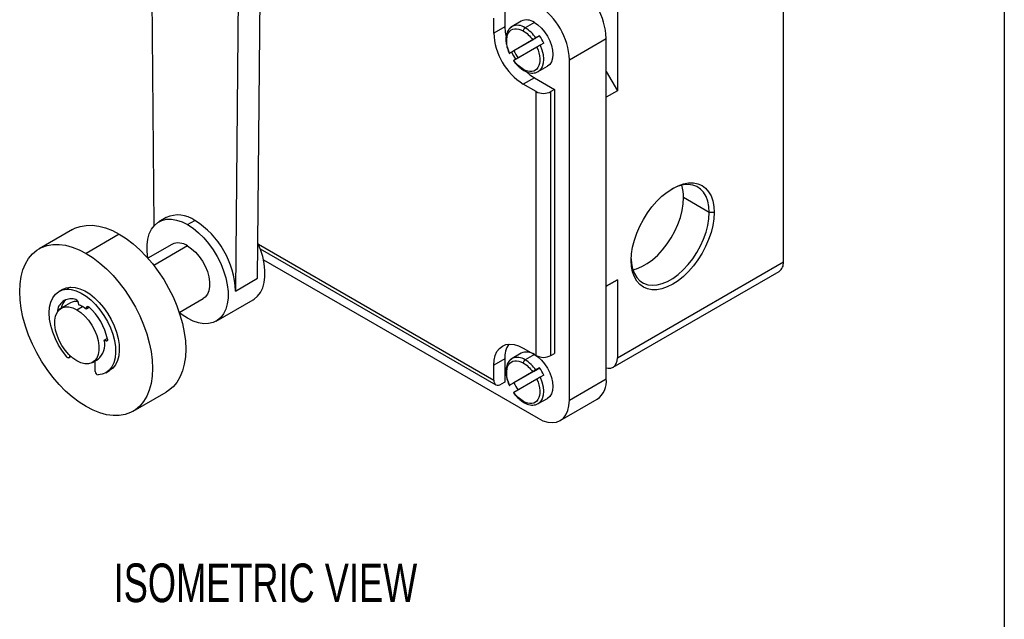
# Model space of a CAD drawing. Header units: millimetres. Extents: x 22 to 956, y 22 to 733.
# Tile 8 of 9: x 767 to 956, y 443 to 558. Entities that reach past the tile are written whole.
import ezdxf

# ---------------------------------------------------------------- set-up
doc = ezdxf.new("R2010")
doc.units = ezdxf.units.MM
doc.header["$LTSCALE"] = 3.5
doc.layers.add('DIMENSIONS', color=140, linetype='Continuous', lineweight=25)
doc.layers.add('TEXT', color=140, linetype='Continuous', lineweight=25)
doc.styles.add('SLDTEXTSTYLE0', font='TXT', dxfattribs={"width": 0.7})

msp = doc.modelspace()

# ---------------------------------------------------------------- linework, layer by layer
for p, q in [((913.326, 511.661), (913.326, 583.918)), ((881.507, 574.136), (881.507, 544.485)), ((792.734, 518.633), (792.266, 572.979)), ((812.563, 508.514), (813.113, 571.652)), ((808.87, 569.202), (808.321, 506.064)), ((859.94, 561.272), (859.94, 556.781)), ((857.818, 555.557), (857.818, 558.415)), ((859.94, 556.781), (857.818, 555.557)), ((861.329, 556.826), (861.128, 556.642)), ((863.097, 557.846), (861.329, 556.825)), ((865.597, 557.598), (863.829, 556.578)), ((866.604, 555.021), (861.668, 552.171)), ((865.897, 554.613), (866.604, 555.021)), ((860.861, 551.705), (865.289, 554.263)), ((867.404, 553.636), (866.697, 553.227)), ((872.314, 550.454), (879.385, 554.536)), ((879.385, 489.213), (879.385, 554.536)), ((861.668, 552.171), (860.961, 551.763)), ((866.089, 552.877), (861.661, 550.32)), ((866.329, 548.165), (868.096, 549.185)), ((872.314, 485.131), (872.314, 550.454)), ((879.385, 548.159), (881.507, 544.485)), ((865.597, 546.983), (863.475, 545.759)), ((865.95, 544.33), (863.475, 545.759)), ((865.597, 546.983), (869.486, 544.738)), ((865.95, 493.705), (865.95, 544.33)), ((869.486, 544.738), (868.779, 544.33)), ((868.779, 493.705), (868.779, 544.33)), ((869.486, 544.738), (869.486, 494.113)), ((881.507, 544.485), (879.385, 543.26)), ((899.121, 521.154), (894.211, 523.988)), ((900.068, 521.154), (899.121, 521.154)), ((795.043, 520.171), (793.629, 519.354)), ((799.129, 518.81), (800.543, 519.626)), ((777.048, 517.865), (770.684, 514.191)), ((786.047, 516.974), (779.683, 513.3)), ((796.129, 515.024), (791.533, 512.371)), ((799.129, 514.727), (792.673, 511)), ((812.72, 515.044), (857.818, 489.009)), ((813.065, 514.168), (858.233, 488.093)), ((813.683, 512.037), (866.304, 481.66)), ((881.507, 493.291), (913.326, 511.661)), ((880.678, 491.46), (912.498, 509.829)), ((808.321, 506.064), (812.563, 508.514)), ((879.385, 507.021), (881.507, 508.245)), ((881.507, 508.245), (879.385, 507.02)), ((881.507, 508.245), (881.507, 493.291)), ((775.183, 506.397), (774.476, 505.988)), ((776.688, 506.815), (775.981, 506.407)), ((797.533, 501.979), (802.128, 504.632)), ((804.628, 500.301), (811.699, 504.383)), ((774.889, 502.792), (774.182, 502.384)), ((774.889, 502.792), (774.882, 502.758)), ((776.683, 503.799), (774.916, 502.778)), ((777.915, 502.481), (778.976, 503.093)), ((778.18, 503.865), (778.239, 503.444)), ((779.713, 502.594), (779.772, 502.946)), ((780.303, 502.934), (779.713, 502.594)), ((780.059, 503.112), (779.772, 502.946)), ((783.154, 496.633), (783.745, 496.974)), ((783.489, 496.508), (783.154, 496.633)), ((783.489, 496.508), (783.776, 496.673)), ((863.475, 495.133), (865.95, 493.705)), ((776.398, 493.27), (776.798, 493.501)), ((776.501, 493.779), (776.501, 493.499)), ((776.684, 493.604), (776.501, 493.499)), ((780.915, 492.385), (781.976, 492.998)), ((781.451, 490.641), (781.451, 492.695)), ((859.94, 493.091), (857.818, 491.867)), ((859.94, 493.091), (859.94, 488.6)), ((861.329, 493.135), (861.128, 492.952)), ((863.097, 494.156), (861.329, 493.135)), ((865.597, 493.908), (863.829, 492.888)), ((868.779, 493.705), (869.486, 494.113)), ((783.476, 490.4), (784.183, 490.808)), ((857.818, 489.009), (857.818, 491.867)), ((866.604, 491.331), (861.668, 488.481)), ((865.897, 490.923), (866.604, 491.331)), ((860.861, 488.015), (865.289, 490.572)), ((866.089, 489.187), (861.661, 486.629)), ((867.404, 489.946), (866.697, 489.537)), ((872.314, 485.131), (879.385, 489.213)), ((859.94, 488.6), (859.233, 488.192)), ((861.668, 488.481), (860.961, 488.073)), ((788.682, 483.013), (795.046, 486.687)), ((866.329, 484.475), (868.096, 485.495)), ((870.553, 481.239), (877.624, 485.321))]:
    msp.add_line(p, q)
at = {"flags": 128}
for points in [[(859.94, 556.781), (860.009, 555.719), (860.173, 554.791)], [(865.597, 557.598), (866.286, 557.122), (866.95, 556.507), (867.561, 555.776), (868.097, 554.959), (868.536, 554.087), (868.863, 553.192), (869.064, 552.31), (869.132, 551.475), (869.064, 550.717), (868.863, 550.068), (868.536, 549.55), (868.097, 549.186), (868.096, 549.185)], [(866.697, 553.227), (867.05, 552.32), (867.275, 551.419), (867.363, 550.561), (867.311, 549.779), (867.121, 549.106), (866.8, 548.567), (866.453, 548.245)], [(861.217, 551.91), (861.597, 551.206), (862.016, 550.525)], [(864.071, 548.106), (864.712, 547.575), (865.597, 546.983)], [(866.453, 548.245), (866.361, 548.184), (866.329, 548.165)], [(884.158, 511.97), (884.226, 513.208), (884.429, 514.504), (884.764, 515.835), (885.224, 517.178), (885.802, 518.511), (886.488, 519.81), (887.27, 521.054), (888.136, 522.221), (889.069, 523.291), (890.054, 524.246), (891.075, 525.07), (892.113, 525.748), (893.151, 526.269), (894.172, 526.624), (895.157, 526.806), (896.091, 526.813), (896.956, 526.645), (897.738, 526.305), (898.424, 525.797), (899.002, 525.132), (899.463, 524.32), (899.797, 523.375), (900, 522.314), (900.068, 521.154)], [(899.121, 521.154), (899.051, 522.29), (898.843, 523.325), (898.501, 524.238), (898.031, 525.014), (897.443, 525.638), (896.746, 526.097), (895.954, 526.384), (895.081, 526.493), (894.145, 526.422), (893.161, 526.172), (892.15, 525.749), (891.871, 525.604)], [(884.499, 510.136), (885.208, 510.333), (886.219, 510.756), (887.24, 511.345), (888.252, 512.09), (889.235, 512.976), (890.172, 513.986), (891.044, 515.102), (891.836, 516.304), (892.533, 517.568), (893.122, 518.871), (893.592, 520.189), (893.934, 521.498), (894.141, 522.772), (894.211, 523.988)], [(900.068, 521.154), (900, 519.916), (899.797, 518.62), (899.463, 517.289), (899.002, 515.946), (898.424, 514.613), (897.738, 513.314), (896.956, 512.07), (896.091, 510.903), (895.157, 509.832), (894.172, 508.877), (893.151, 508.054), (892.113, 507.376), (891.075, 506.855), (890.054, 506.5), (889.069, 506.318), (888.136, 506.31), (887.27, 506.478), (886.488, 506.819), (885.802, 507.326), (885.224, 507.992), (884.764, 508.804), (884.429, 509.749), (884.226, 510.81), (884.158, 511.97)], [(884.162, 512.249), (884.228, 511.38), (884.436, 510.346), (884.778, 509.432), (885.247, 508.657), (885.836, 508.033), (886.533, 507.574), (887.325, 507.287), (888.198, 507.178), (889.134, 507.249), (890.117, 507.498), (891.129, 507.922), (892.15, 508.511), (893.161, 509.256), (894.145, 510.141), (895.081, 511.152), (895.954, 512.268), (896.746, 513.47), (897.443, 514.734), (898.031, 516.037), (898.501, 517.355), (898.843, 518.663), (899.051, 519.938), (899.121, 521.154)], [(791.514, 512.393), (791.513, 512.397), (791.369, 513.695), (791.369, 514.921), (791.513, 516.052), (791.799, 517.067), (792.222, 517.947), (792.774, 518.676), (793.444, 519.24), (794.22, 519.629), (795.087, 519.835), (796.03, 519.855), (797.03, 519.688), (798.069, 519.338), (799.129, 518.81)], [(777.048, 517.865), (777.53, 518.115), (778.566, 518.486), (779.683, 518.679), (780.87, 518.692), (782.114, 518.525), (783.401, 518.18), (784.717, 517.661), (786.047, 516.974)], [(799.129, 518.81), (800.188, 518.115), (801.227, 517.265), (802.227, 516.277), (803.17, 515.169), (804.037, 513.962), (804.813, 512.677), (805.483, 511.339), (806.035, 509.973), (806.458, 508.605), (806.744, 507.259), (806.889, 505.961), (806.889, 504.735), (806.744, 503.604), (806.458, 502.589), (806.035, 501.709), (805.483, 500.98), (804.813, 500.416), (804.037, 500.027), (803.17, 499.82), (802.227, 499.801), (801.227, 499.968), (800.188, 500.318), (799.129, 500.846)], [(786.047, 516.974), (787.378, 516.125), (788.693, 515.125), (789.98, 513.984), (791.224, 512.715), (792.411, 511.331), (793.528, 509.848), (794.564, 508.282), (795.506, 506.65), (796.344, 504.971), (797.07, 503.262), (797.675, 501.542), (798.152, 499.83), (798.497, 498.145), (798.705, 496.505), (798.775, 494.928), (798.705, 493.432), (798.497, 492.033), (798.152, 490.746), (797.675, 489.586), (797.07, 488.564), (796.344, 487.693), (795.506, 486.981), (795.046, 486.687)], [(811.699, 504.383), (811.884, 504.498), (812.554, 505.062), (813.106, 505.791), (813.529, 506.671), (813.815, 507.686), (813.96, 508.817), (813.96, 510.043), (813.815, 511.341), (813.529, 512.687), (813.106, 514.055), (812.622, 515.269)], [(779.683, 483.905), (778.353, 484.753), (777.037, 485.753), (775.75, 486.894), (774.506, 488.164), (773.319, 489.547), (772.202, 491.03), (771.166, 492.596), (770.224, 494.228), (769.386, 495.908), (768.66, 497.617), (768.056, 499.337), (767.578, 501.048), (767.233, 502.734), (767.025, 504.373), (766.955, 505.95), (767.025, 507.446), (767.233, 508.845), (767.578, 510.132), (768.056, 511.293), (768.66, 512.314), (769.386, 513.186), (770.224, 513.897), (771.166, 514.441), (772.202, 514.812), (773.319, 515.005), (774.506, 515.018), (775.75, 514.851), (777.037, 514.506), (778.353, 513.988), (779.683, 513.3)], [(799.129, 514.727), (799.908, 514.194), (800.661, 513.512), (801.362, 512.704), (801.987, 511.798), (802.514, 510.826), (802.926, 509.819), (803.209, 508.813), (803.353, 507.841), (803.353, 506.937), (803.209, 506.131), (802.926, 505.452), (802.514, 504.921), (802.128, 504.632)], [(779.683, 513.3), (781.014, 512.451), (782.329, 511.451), (783.616, 510.31), (784.86, 509.041), (786.047, 507.657), (787.164, 506.174), (788.2, 504.608), (789.142, 502.977), (789.98, 501.297), (790.706, 499.588), (791.311, 497.868), (791.788, 496.156), (792.133, 494.471), (792.341, 492.831), (792.411, 491.255), (792.341, 489.759), (792.133, 488.359), (791.788, 487.072), (791.311, 485.912), (790.706, 484.89), (789.98, 484.019), (789.142, 483.307), (788.2, 482.763), (787.164, 482.393), (786.047, 482.2), (784.86, 482.187), (783.616, 482.353), (782.329, 482.698), (781.014, 483.217), (779.683, 483.905)], [(775.981, 493.439), (775.153, 494.526), (774.416, 495.7), (773.788, 496.933), (773.283, 498.197), (772.913, 499.461), (772.688, 500.694), (772.612, 501.868), (772.688, 502.954), (772.913, 503.928), (773.283, 504.764), (773.788, 505.445), (774.416, 505.953), (775.153, 506.276), (775.981, 506.407)], [(775.183, 506.397), (775.86, 506.684), (776.688, 506.815)], [(775.981, 506.407), (776.852, 506.348), (777.769, 506.106), (778.714, 505.688), (779.665, 505.102), (780.6, 504.362), (781.499, 503.484), (782.342, 502.488), (783.109, 501.396), (783.784, 500.233), (784.352, 499.024), (784.799, 497.796), (785.117, 496.578), (785.297, 495.395), (785.336, 494.275), (785.233, 493.243), (784.991, 492.321), (784.614, 491.53), (784.111, 490.888), (783.493, 490.41), (782.774, 490.105), (781.971, 489.981)], [(776.688, 506.815), (777.559, 506.756), (778.477, 506.514), (779.421, 506.096), (780.372, 505.51), (781.307, 504.77), (782.206, 503.892), (783.049, 502.896), (783.816, 501.805), (784.491, 500.641), (785.059, 499.432), (785.506, 498.205), (785.824, 496.986), (786.004, 495.803), (786.043, 494.683), (785.941, 493.651), (785.698, 492.729), (785.321, 491.938), (784.818, 491.296), (784.2, 490.818), (784.183, 490.808)], [(777.915, 492.682), (777.136, 493.216), (776.383, 493.898), (775.682, 494.706), (775.057, 495.611), (774.53, 496.584), (774.118, 497.59), (773.835, 498.597), (773.691, 499.568), (773.691, 500.473), (773.835, 501.278), (774.118, 501.958), (774.53, 502.489), (775.057, 502.852), (775.682, 503.037), (776.383, 503.035), (777.136, 502.848), (777.915, 502.481)], [(777.915, 502.481), (778.695, 501.948), (779.448, 501.265), (780.149, 500.458), (780.774, 499.552), (781.301, 498.58), (781.713, 497.573), (781.996, 496.567), (782.14, 495.595), (782.14, 494.691), (781.996, 493.885), (781.713, 493.206), (781.301, 492.675), (780.774, 492.311), (780.149, 492.127), (779.448, 492.129), (778.695, 492.316), (777.915, 492.682)], [(779.772, 502.946), (779.792, 503.015), (779.825, 503.07), (779.872, 503.108), (779.928, 503.128), (779.993, 503.128), (780.063, 503.11), (780.136, 503.073), (780.208, 503.019)], [(799.129, 500.846), (798.069, 501.541), (797.518, 501.97)], [(783.77, 496.849), (783.781, 496.76), (783.777, 496.679), (783.758, 496.608), (783.725, 496.552), (783.679, 496.513), (783.623, 496.492), (783.559, 496.49), (783.489, 496.508)], [(857.818, 491.867), (857.888, 492.848), (858.095, 493.725), (858.435, 494.476), (858.899, 495.082), (859.475, 495.529), (860.15, 495.805), (860.907, 495.904), (861.727, 495.823), (862.59, 495.564), (863.475, 495.133)], [(776.501, 493.499), (776.489, 493.401), (776.455, 493.324), (776.401, 493.272), (776.329, 493.248), (776.246, 493.254), (776.157, 493.29), (776.066, 493.353), (775.981, 493.439)], [(865.597, 493.908), (866.286, 493.432), (866.95, 492.816), (867.561, 492.086), (868.097, 491.269), (868.536, 490.397), (868.863, 489.502), (869.064, 488.62), (869.132, 487.785), (869.064, 487.027), (868.863, 486.378), (868.536, 485.86), (868.097, 485.495), (868.096, 485.495)], [(879.385, 491.354), (879.76, 491.282), (880.249, 491.301), (880.678, 491.46), (881.03, 491.752), (881.291, 492.166), (881.452, 492.686), (881.507, 493.291)], [(866.697, 489.537), (867.05, 488.63), (867.275, 487.729), (867.363, 486.871), (867.311, 486.089), (867.121, 485.416), (866.8, 484.877), (866.453, 484.554)], [(866.304, 481.66), (867.244, 481.203), (868.161, 480.928), (869.032, 480.841), (869.837, 480.946), (870.554, 481.24), (871.166, 481.714), (871.659, 482.358), (872.02, 483.156), (872.24, 484.088), (872.314, 485.131)], [(866.453, 484.554), (866.361, 484.494), (866.329, 484.475)]]:
    msp.add_lwpolyline(points, dxfattribs=at)
for centre, radius, start, end in [((866.429, 553.996), 12.967, 2.38686, 57.61314), ((859.358, 549.914), 12.967, 2.38686, 57.61314), ((862.215, 555.309), 1.756, 120.27882, 143.51506), ((862.365, 554.541), 2.508, 54.29144, 114.3981), ((864.132, 555.554), 2.515, 54.38242, 114.30712), ((870.013, 556.065), 12.205, 182.38686, 237.61314), ((864.243, 555.931), 0.768, 122.60548, 177.39452), ((860.28, 550.772), 6.805, 34.36468, 58.56153), ((859.574, 550.039), 8.616, 24.67264, 35.32736), ((869.498, 555.768), 8.616, 204.67264, 215.32736), ((863.727, 548.592), 0.253, 174.4805, 233.15272), ((867.364, 547.06), 3.074, 242.60967, 297.39033), ((886.621, 524.117), 7.591, 359.03009, 17.25929), ((797.327, 515.193), 5.476, 54.04194, 114.6476), ((791.517, 505.439), 16.815, 2.13204, 57.53714), ((797.375, 512.31), 2.987, 54.03692, 114.65262), ((911.424, 511.418), 1.918, 304.05635, 7.25583), ((776.833, 501.906), 2.693, 70.22576, 169.78499), ((777.843, 502.162), 3.021, 131.34846, 167.94951), ((777.793, 501.771), 2.311, 81.7959, 118.70258), ((777.459, 503.772), 0.727, 7.30922, 66.92926), ((774.716, 502.281), 0.544, 169.04519, 199.67023), ((776.494, 498.831), 4.932, 59.78848, 69.27843), ((775.76, 497.559), 6.401, 51.863, 59.83762), ((772.546, 494.482), 11.471, 11.90842, 48.09158), ((779.694, 495.746), 3.572, 309.7031, 14.3728), ((864.727, 493.326), 4.793, 147.61571, 182.81391), ((862.215, 491.618), 1.756, 120.27882, 143.51506), ((862.365, 490.851), 2.508, 54.29144, 114.3981), ((864.132, 491.864), 2.515, 54.38242, 114.30712), ((864.243, 492.24), 0.768, 122.60548, 177.39452), ((860.28, 487.082), 6.805, 34.36468, 58.56153), ((867.364, 496.434), 3.074, 242.60967, 297.39033), ((859.574, 486.349), 8.616, 24.67264, 35.32736), ((782.119, 490.632), 0.668, 179.22462, 257.2029), ((858.681, 488.869), 0.873, 170.78596, 309.20329), ((875.24, 488.744), 4.172, 304.86125, 6.45093), ((869.498, 492.078), 8.616, 204.67264, 215.32736), ((863.727, 484.902), 0.253, 174.4805, 233.15272)]:
    msp.add_arc(centre, radius, start, end)
for points, knots in [([(860.861, 551.705), (860.186, 553.218), (860.107, 554.728), (861.205, 556.517), (862.291, 556.649), (863.475, 555.966)], [0, 0, 0, 0, 0.5, 0.5, 1, 1, 1, 1]), ([(861.128, 556.642), (860.968, 556.515), (860.524, 556.162), (860.234, 555.357), (860.127, 554.424), (860.187, 553.56), (860.396, 552.586), (860.675, 551.919), (860.819, 551.575)], [0, 0, 0, 0, 0.1368852, 0.38026, 0.5189659, 0.6685406, 0.8288957, 1, 1, 1, 1]), ([(865.289, 554.263), (865.356, 554.301), (865.459, 554.36), (865.683, 554.49), (865.803, 554.559), (865.897, 554.613)], [0, 0, 0, 0, 0.5, 0.5, 1, 1, 1, 1]), ([(866.697, 553.227), (866.603, 553.173), (866.483, 553.104), (866.259, 552.975), (866.156, 552.915), (866.089, 552.877)], [0, 0, 0, 0, 0.5, 0.5, 1, 1, 1, 1]), ([(860.786, 551.662), (860.783, 551.66), (860.773, 551.655), (860.801, 551.671), (860.844, 551.695), (860.861, 551.705)], [0, 0, 0, 0, 0.1651335, 0.6550782, 1, 1, 1, 1]), ([(866.089, 552.877), (866.764, 551.364), (866.844, 549.855), (865.746, 548.066), (864.659, 547.933), (863.475, 548.617)], [0, 0, 0, 0, 0.5, 0.5, 1, 1, 1, 1]), ([(861.661, 550.32), (861.635, 550.305), (861.589, 550.278), (861.586, 550.276), (861.584, 550.275)], [0, 0, 0, 0, 0.5658981, 1, 1, 1, 1]), ([(861.585, 550.276), (861.609, 550.238), (861.702, 550.094), (861.938, 549.806), (862.287, 549.405), (862.728, 548.989), (863.161, 548.641), (863.453, 548.47), (863.579, 548.395)], [0, 0, 0, 0, 0.0452708, 0.17305, 0.3831396, 0.5979531, 0.82535, 1, 1, 1, 1]), ([(863.579, 548.395), (863.622, 548.368), (863.838, 548.232), (864.238, 548.066), (864.772, 547.914), (865.311, 547.867), (865.838, 547.945), (866.239, 548.082), (866.423, 548.237), (866.468, 548.275)], [0, 0, 0, 0, 0.0426082, 0.2139315, 0.3883307, 0.5658425, 0.7477706, 0.9381107, 1, 1, 1, 1]), ([(860.861, 488.015), (860.186, 489.528), (860.107, 491.037), (861.205, 492.827), (862.291, 492.959), (863.475, 492.275)], [0, 0, 0, 0, 0.5, 0.5, 1, 1, 1, 1]), ([(861.128, 492.952), (860.968, 492.825), (860.524, 492.472), (860.234, 491.667), (860.127, 490.734), (860.187, 489.869), (860.396, 488.896), (860.675, 488.229), (860.819, 487.885)], [0, 0, 0, 0, 0.1368852, 0.38026, 0.5189659, 0.6685406, 0.8288957, 1, 1, 1, 1]), ([(865.289, 490.572), (865.356, 490.611), (865.459, 490.67), (865.683, 490.799), (865.803, 490.869), (865.897, 490.923)], [0, 0, 0, 0, 0.5, 0.5, 1, 1, 1, 1]), ([(866.089, 489.187), (866.764, 487.674), (866.844, 486.164), (865.746, 484.375), (864.659, 484.243), (863.475, 484.927)], [0, 0, 0, 0, 0.5, 0.5, 1, 1, 1, 1]), ([(866.697, 489.537), (866.603, 489.483), (866.483, 489.414), (866.259, 489.285), (866.156, 489.225), (866.089, 489.187)], [0, 0, 0, 0, 0.5, 0.5, 1, 1, 1, 1]), ([(860.786, 487.972), (860.783, 487.97), (860.773, 487.964), (860.801, 487.98), (860.844, 488.005), (860.861, 488.015)], [0, 0, 0, 0, 0.1651335, 0.6550782, 1, 1, 1, 1]), ([(861.661, 486.629), (861.635, 486.614), (861.589, 486.588), (861.586, 486.586), (861.584, 486.585)], [0, 0, 0, 0, 0.5658981, 1, 1, 1, 1]), ([(861.585, 486.586), (861.609, 486.548), (861.702, 486.404), (861.938, 486.115), (862.287, 485.715), (862.728, 485.299), (863.161, 484.951), (863.453, 484.78), (863.579, 484.705)], [0, 0, 0, 0, 0.0452708, 0.17305, 0.3831396, 0.5979531, 0.82535, 1, 1, 1, 1]), ([(863.579, 484.705), (863.622, 484.678), (863.838, 484.542), (864.238, 484.376), (864.772, 484.224), (865.311, 484.177), (865.838, 484.255), (866.239, 484.392), (866.423, 484.547), (866.468, 484.585)], [0, 0, 0, 0, 0.04260818, 0.21393146, 0.38833067, 0.56584245, 0.74777064, 0.9381107, 1, 1, 1, 1])]:
    msp.add_open_spline(points, degree=3, knots=knots)
for points in [[(863.475, 555.966), (864.124, 555.591), (864.757, 554.997), (865.289, 554.263)], [(860.961, 551.763), (860.882, 551.717), (860.824, 551.684), (860.797, 551.668)], [(863.475, 548.617), (862.827, 548.991), (862.194, 549.585), (861.661, 550.32)], [(863.475, 492.275), (864.124, 491.901), (864.757, 491.307), (865.289, 490.572)], [(860.961, 488.073), (860.882, 488.027), (860.824, 487.993), (860.797, 487.978)], [(863.475, 484.927), (862.827, 485.301), (862.194, 485.895), (861.661, 486.629)]]:
    msp.add_open_spline(points, degree=3)
at = {"layer": 'TEXT'}
msp.add_line((955.675, 733.425), (955.675, 22.225), dxfattribs=at)

# ---------------------------------------------------------------- texts
at = {"layer": 'DIMENSIONS', "insert": (814.061, 453.813), "char_height": 7.40833, "attachment_point": 2, "style": 'SLDTEXTSTYLE0'}
msp.add_mtext('ISOMETRIC VIEW', dxfattribs=at)

doc.saveas('drawing.dxf')
